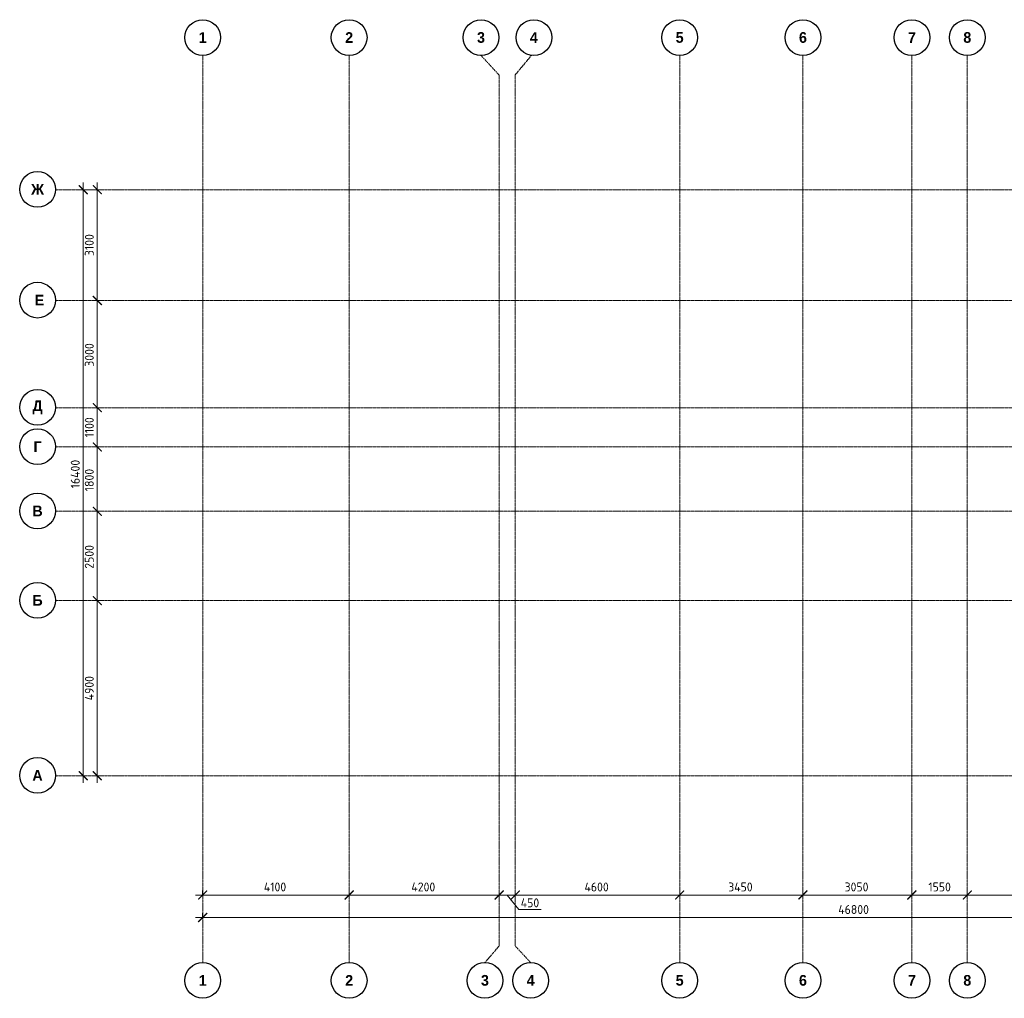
# Model space of a CAD drawing. Header units: millimetres. Extents: x -348641 to 659084, y -187953 to 16029.
# Tile 12 of 256: x -240589 to -213032, y -150541 to -123154. Entities that reach past the tile are written whole.
import ezdxf

# ---------------------------------------------------------------- set-up
doc = ezdxf.new("R2010")
doc.units = ezdxf.units.MM
doc.linetypes.add('______5', pattern=[1100, 800, -100, 100, -100])
doc.linetypes.add('осевая', pattern=[50.8, 31.75, -6.35, 6.35, -6.35])
doc.layers.add('Оси', color=40, linetype='______5', lineweight=18)
doc.layers.add('РАЗМЕРЫ', color=1, linetype='Continuous', lineweight=9)
doc.styles.add('Century Gothic', font='GOTHIC.TTF')
doc.styles.add('GOST-2.304_Type-B', font='GOST_Common.ttf')
doc.dimstyles.new('СПДС', dxfattribs={"dimscale": 100, "dimtxt": 2.5, "dimasz": 2, "dimexe": 1.25, "dimexo": 0, "dimtad": 1, "dimdec": 0, "dimrnd": 5, "dimtxsty": 'GOST-2.304_Type-B', "dimblk": 'ARCHTICK', "dimcen": 2.5, "dimdle": 2, "dimclrd": 1, "dimclre": 1, "dimclrt": 1, "dimadec": 0, "dimazin": 2, "dimtfac": 0.75, "dimtdec": 0, "dimtmove": 1, "dimatfit": 3, "dimfxl": 1, "dimtfillclr": 256, "dimtolj": 1, "dimarcsym": 1})

# ---------------------------------------------------------------- blocks, each defined once
blk = doc.blocks.new('_ArchTick')
at = {"color": 0, "linetype": 'ByBlock', "const_width": 0.15}
blk.add_lwpolyline([(-0.5, -0.5), (0.5, 0.5)], dxfattribs=at)
blk = doc.blocks.new('*D1091')
at = {"color": 1, "lineweight": -2, "transparency": 16777216}
for p, q in [((-89046, -342901), (-89046, -326101)), ((-89266, -326301), (-88921, -326301)), ((-89046, -342701), (-89171, -342701))]:
    blk.add_line(p, q, dxfattribs=at)
at = {"layer": 'DEFPOINTS', "color": 0, "lineweight": 0, "transparency": 16777216}
for p in [(-89266, -326301), (-89046, -326301), (-89046, -342701)]:
    blk.add_point(p, dxfattribs=at)
at = {"color": 1, "lineweight": -2, "transparency": 16777216, "xscale": 250, "yscale": 250, "zscale": 250}
for p, rotation in [((-89046, -326301), 90), ((-89046, -342701), 270)]:
    blk.add_blockref('_ArchTick', p, dxfattribs=dict(at, rotation=rotation))
at = {"color": 1, "lineweight": 0, "transparency": 16777216, "insert": (-89271, -334259), "char_height": 250, "width": 104166.67, "attachment_point": 5, "rotation": 90, "style": 'GOST-2.304_Type-B'}
blk.add_mtext('\\A1;16400', dxfattribs=at)
blk = doc.blocks.new('*D1092')
at = {"color": 1, "lineweight": -2, "transparency": 16777216}
for p, q in [((-85705, -346670), (-85705, -346545)), ((-38905, -346670), (-38905, -346545)), ((-85905, -346670), (-38705, -346670))]:
    blk.add_line(p, q, dxfattribs=at)
at = {"layer": 'DEFPOINTS', "color": 0, "lineweight": 0, "transparency": 16777216}
for p in [(-85705, -346670), (-38905, -346670), (-38905, -346670)]:
    blk.add_point(p, dxfattribs=at)
at = {"color": 1, "lineweight": -2, "transparency": 16777216, "xscale": 250, "yscale": 250, "zscale": 250, "rotation": 180}
blk.add_blockref('_ArchTick', (-85705, -346670), dxfattribs=at)
at = {"color": 1, "lineweight": -2, "transparency": 16777216, "xscale": 250, "yscale": 250, "zscale": 250}
blk.add_blockref('_ArchTick', (-38905, -346670), dxfattribs=at)
at = {"color": 1, "lineweight": 0, "transparency": 16777216, "insert": (-67487, -346445), "char_height": 250, "width": 104166.67, "attachment_point": 5, "style": 'GOST-2.304_Type-B'}
blk.add_mtext('\\A1;46800', dxfattribs=at)
blk = doc.blocks.new('NSY101')
at = {"color": 0, "linetype": 'ByBlock', "lineweight": -2}
blk.add_circle((0, 0), 50, dxfattribs=at)
blk = doc.blocks.new('СЛОЖНЫЙ_ОБЪЕКТ_0')
at = {"layer": 'Оси', "color": 16, "linetype": 'Continuous', "lineweight": 25, "transparency": 33554687, "xscale": 9.999999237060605, "yscale": 9.999999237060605, "zscale": 9.999999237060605}
blk.add_blockref('NSY101', (8813, -989), dxfattribs=at)
at = {"layer": 'Оси', "color": 16, "linetype": 'Continuous', "lineweight": 25, "transparency": 33554687, "insert": (8813, -989), "char_height": 300, "width": 385, "attachment_point": 5, "style": 'Century Gothic'}
blk.add_mtext('\\A1;{\\fCentury Gothic|i0|b1;\\H300.000000;\\W1.000000;\\C16;2}\\P', dxfattribs=at)
blk = doc.blocks.new('СЛОЖНЫЙ_ОБЪЕКТ_1')
at = {"layer": 'Оси', "color": 16, "linetype": 'Continuous', "lineweight": 25, "transparency": 33554687, "xscale": 9.999999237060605, "yscale": 9.999999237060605, "zscale": 9.999999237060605}
blk.add_blockref('NSY101', (18063, -989), dxfattribs=at)
at = {"layer": 'Оси', "color": 16, "linetype": 'Continuous', "lineweight": 25, "transparency": 33554687, "insert": (18063, -989), "char_height": 300, "width": 385, "attachment_point": 5, "style": 'Century Gothic'}
blk.add_mtext('\\A1;{\\fCentury Gothic|i0|b1;\\H300.000000;\\W1.000000;\\C16;5}\\P', dxfattribs=at)
blk = doc.blocks.new('СЛОЖНЫЙ_ОБЪЕКТ_2')
at = {"layer": 'Оси', "color": 16, "linetype": 'Continuous', "lineweight": 25, "transparency": 33554687, "xscale": 9.999999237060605, "yscale": 9.999999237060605, "zscale": 9.999999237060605}
blk.add_blockref('NSY101', (21513, -989), dxfattribs=at)
at = {"layer": 'Оси', "color": 16, "linetype": 'Continuous', "lineweight": 25, "transparency": 33554687, "insert": (21513, -989), "char_height": 300, "width": 385, "attachment_point": 5, "style": 'Century Gothic'}
blk.add_mtext('\\A1;{\\fCentury Gothic|i0|b1;\\H300.000000;\\W1.000000;\\C16;6}\\P', dxfattribs=at)
blk = doc.blocks.new('СЛОЖНЫЙ_ОБЪЕКТ_3')
at = {"layer": 'Оси', "color": 16, "linetype": 'Continuous', "lineweight": 25, "transparency": 33554687, "xscale": 9.999999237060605, "yscale": 9.999999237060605, "zscale": 9.999999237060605}
blk.add_blockref('NSY101', (24563, -989), dxfattribs=at)
at = {"layer": 'Оси', "color": 16, "linetype": 'Continuous', "lineweight": 25, "transparency": 33554687, "insert": (24563, -989), "char_height": 300, "width": 385, "attachment_point": 5, "style": 'Century Gothic'}
blk.add_mtext('\\A1;{\\fCentury Gothic|i0|b1;\\H300.000000;\\W1.000000;\\C16;7}\\P', dxfattribs=at)
blk = doc.blocks.new('СЛОЖНЫЙ_ОБЪЕКТ_4')
at = {"layer": 'Оси', "color": 16, "linetype": 'Continuous', "lineweight": 25, "transparency": 33554687, "xscale": 9.999999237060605, "yscale": 9.999999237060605, "zscale": 9.999999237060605}
blk.add_blockref('NSY101', (26113, -989), dxfattribs=at)
at = {"layer": 'Оси', "color": 16, "linetype": 'Continuous', "lineweight": 25, "transparency": 33554687, "insert": (26113, -989), "char_height": 300, "width": 385, "attachment_point": 5, "style": 'Century Gothic'}
blk.add_mtext('\\A1;{\\fCentury Gothic|i0|b1;\\H300.000000;\\W1.000000;\\C16;8}\\P', dxfattribs=at)
blk = doc.blocks.new('СЛОЖНЫЙ_ОБЪЕКТ_23')
at = {"layer": 'Оси', "color": 16, "linetype": 'Continuous', "lineweight": 25, "transparency": 33554687, "xscale": 9.999999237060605, "yscale": 9.999999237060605, "zscale": 9.999999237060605}
blk.add_blockref('NSY101', (-12319, -19997), dxfattribs=at)
at = {"layer": 'Оси', "color": 16, "linetype": 'Continuous', "lineweight": 25, "transparency": 33554687, "insert": (-12319, -19997), "char_height": 300, "width": 460, "attachment_point": 5, "style": 'Century Gothic'}
blk.add_mtext('\\A1;{\\fCentury Gothic|i0|b1;\\H300.000000;\\W1.000000;\\C16;А}\\P', dxfattribs=at)
blk = doc.blocks.new('СЛОЖНЫЙ_ОБЪЕКТ_24')
at = {"layer": 'Оси', "color": 16, "linetype": 'Continuous', "lineweight": 25, "transparency": 33554687, "xscale": 9.999999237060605, "yscale": 9.999999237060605, "zscale": 9.999999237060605}
blk.add_blockref('NSY101', (-12319, -15097), dxfattribs=at)
at = {"layer": 'Оси', "color": 16, "linetype": 'Continuous', "lineweight": 25, "transparency": 33554687, "insert": (-12319, -15097), "char_height": 300, "width": 390, "attachment_point": 5, "style": 'Century Gothic'}
blk.add_mtext('\\A1;{\\fCentury Gothic|i0|b1;\\H300.000000;\\W1.000000;\\C16;Б}\\P', dxfattribs=at)
blk = doc.blocks.new('СЛОЖНЫЙ_ОБЪЕКТ_25')
at = {"layer": 'Оси', "color": 16, "linetype": 'Continuous', "lineweight": 25, "transparency": 33554687, "xscale": 9.999999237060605, "yscale": 9.999999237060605, "zscale": 9.999999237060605}
blk.add_blockref('NSY101', (-12319, -12597), dxfattribs=at)
at = {"layer": 'Оси', "color": 16, "linetype": 'Continuous', "lineweight": 25, "transparency": 33554687, "insert": (-12319, -12597), "char_height": 300, "width": 390, "attachment_point": 5, "style": 'Century Gothic'}
blk.add_mtext('\\A1;{\\fCentury Gothic|i0|b1;\\H300.000000;\\W1.000000;\\C16;В}\\P', dxfattribs=at)
blk = doc.blocks.new('СЛОЖНЫЙ_ОБЪЕКТ_26')
at = {"layer": 'Оси', "color": 16, "linetype": 'Continuous', "lineweight": 25, "transparency": 33554687, "xscale": 9.999999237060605, "yscale": 9.999999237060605, "zscale": 9.999999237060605}
blk.add_blockref('NSY101', (-12319, -10797), dxfattribs=at)
at = {"layer": 'Оси', "color": 16, "linetype": 'Continuous', "lineweight": 25, "transparency": 33554687, "insert": (-12319, -10797), "char_height": 300, "width": 345, "attachment_point": 5, "style": 'Century Gothic'}
blk.add_mtext('\\A1;{\\fCentury Gothic|i0|b1;\\H300.000000;\\W1.000000;\\C16;Г}\\P', dxfattribs=at)
blk = doc.blocks.new('СЛОЖНЫЙ_ОБЪЕКТ_27')
at = {"layer": 'Оси', "color": 16, "linetype": 'Continuous', "lineweight": 25, "transparency": 33554687, "xscale": 9.999999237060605, "yscale": 9.999999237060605, "zscale": 9.999999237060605}
blk.add_blockref('NSY101', (-12319, -9697), dxfattribs=at)
at = {"layer": 'Оси', "color": 16, "linetype": 'Continuous', "lineweight": 25, "transparency": 33554687, "insert": (-12319, -9697), "char_height": 300, "width": 470, "attachment_point": 5, "style": 'Century Gothic'}
blk.add_mtext('\\A1;{\\fCentury Gothic|i0|b1;\\H300.000000;\\W1.000000;\\C16;Д}\\P', dxfattribs=at)
blk = doc.blocks.new('СЛОЖНЫЙ_ОБЪЕКТ_28')
at = {"layer": 'Оси', "color": 16, "linetype": 'Continuous', "lineweight": 25, "transparency": 33554687, "xscale": 9.999999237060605, "yscale": 9.999999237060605, "zscale": 9.999999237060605}
blk.add_blockref('NSY101', (-12319, -3597), dxfattribs=at)
at = {"layer": 'Оси', "color": 16, "linetype": 'Continuous', "lineweight": 25, "transparency": 33554687, "insert": (-12319, -3597), "char_height": 300, "width": 540, "attachment_point": 5, "style": 'Century Gothic'}
blk.add_mtext('\\A1;{\\fCentury Gothic|i0|b1;\\H300.000000;\\W1.000000;\\C16;Ж}\\P', dxfattribs=at)
blk = doc.blocks.new('СЛОЖНЫЙ_ОБЪЕКТ_31')
at = {"layer": 'Оси', "color": 16, "linetype": 'Continuous', "lineweight": 25, "transparency": 33554687, "xscale": 9.999999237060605, "yscale": 9.999999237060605, "zscale": 9.999999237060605}
blk.add_blockref('NSY101', (8813, -43009), dxfattribs=at)
at = {"layer": 'Оси', "color": 16, "linetype": 'Continuous', "lineweight": 25, "transparency": 33554687, "insert": (8813, -43009), "char_height": 300, "width": 385, "attachment_point": 5, "style": 'Century Gothic'}
blk.add_mtext('\\A1;{\\fCentury Gothic|i0|b1;\\H300.000000;\\W1.000000;\\C16;2}\\P', dxfattribs=at)
blk = doc.blocks.new('СЛОЖНЫЙ_ОБЪЕКТ_32')
at = {"layer": 'Оси', "color": 16, "linetype": 'Continuous', "lineweight": 25, "transparency": 33554687, "xscale": 9.999999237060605, "yscale": 9.999999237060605, "zscale": 9.999999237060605}
blk.add_blockref('NSY101', (18063, -43009), dxfattribs=at)
at = {"layer": 'Оси', "color": 16, "linetype": 'Continuous', "lineweight": 25, "transparency": 33554687, "insert": (18063, -43009), "char_height": 300, "width": 385, "attachment_point": 5, "style": 'Century Gothic'}
blk.add_mtext('\\A1;{\\fCentury Gothic|i0|b1;\\H300.000000;\\W1.000000;\\C16;5}\\P', dxfattribs=at)
blk = doc.blocks.new('СЛОЖНЫЙ_ОБЪЕКТ_33')
at = {"layer": 'Оси', "color": 16, "linetype": 'Continuous', "lineweight": 25, "transparency": 33554687, "xscale": 9.999999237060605, "yscale": 9.999999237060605, "zscale": 9.999999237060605}
blk.add_blockref('NSY101', (21513, -43009), dxfattribs=at)
at = {"layer": 'Оси', "color": 16, "linetype": 'Continuous', "lineweight": 25, "transparency": 33554687, "insert": (21513, -43009), "char_height": 300, "width": 385, "attachment_point": 5, "style": 'Century Gothic'}
blk.add_mtext('\\A1;{\\fCentury Gothic|i0|b1;\\H300.000000;\\W1.000000;\\C16;6}\\P', dxfattribs=at)
blk = doc.blocks.new('СЛОЖНЫЙ_ОБЪЕКТ_34')
at = {"layer": 'Оси', "color": 16, "linetype": 'Continuous', "lineweight": 25, "transparency": 33554687, "xscale": 9.999999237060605, "yscale": 9.999999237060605, "zscale": 9.999999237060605}
blk.add_blockref('NSY101', (24563, -43009), dxfattribs=at)
at = {"layer": 'Оси', "color": 16, "linetype": 'Continuous', "lineweight": 25, "transparency": 33554687, "insert": (24563, -43009), "char_height": 300, "width": 385, "attachment_point": 5, "style": 'Century Gothic'}
blk.add_mtext('\\A1;{\\fCentury Gothic|i0|b1;\\H300.000000;\\W1.000000;\\C16;7}\\P', dxfattribs=at)
blk = doc.blocks.new('СЛОЖНЫЙ_ОБЪЕКТ_35')
at = {"layer": 'Оси', "color": 16, "linetype": 'Continuous', "lineweight": 25, "transparency": 33554687, "xscale": 9.999999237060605, "yscale": 9.999999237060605, "zscale": 9.999999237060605}
blk.add_blockref('NSY101', (26113, -43009), dxfattribs=at)
at = {"layer": 'Оси', "color": 16, "linetype": 'Continuous', "lineweight": 25, "transparency": 33554687, "insert": (26113, -43009), "char_height": 300, "width": 385, "attachment_point": 5, "style": 'Century Gothic'}
blk.add_mtext('\\A1;{\\fCentury Gothic|i0|b1;\\H300.000000;\\W1.000000;\\C16;8}\\P', dxfattribs=at)
blk = doc.blocks.new('СЛОЖНЫЙ_ОБЪЕКТ_43')
at = {"layer": 'Оси', "color": 16, "linetype": 'Continuous', "lineweight": 25, "transparency": 33554687, "xscale": 9.999999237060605, "yscale": 9.999999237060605, "zscale": 9.999999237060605}
blk.add_blockref('NSY101', (5133, -989), dxfattribs=at)
at = {"layer": 'Оси', "color": 16, "linetype": 'Continuous', "lineweight": 25, "transparency": 33554687, "insert": (5133, -989), "char_height": 300, "width": 385, "attachment_point": 5, "style": 'Century Gothic'}
blk.add_mtext('\\A1;{\\fCentury Gothic|i0|b1;\\H300.000000;\\W1.000000;\\C16;1}\\P', dxfattribs=at)
blk = doc.blocks.new('СЛОЖНЫЙ_ОБЪЕКТ_44')
at = {"layer": 'Оси', "color": 16, "linetype": 'Continuous', "lineweight": 25, "transparency": 33554687, "xscale": 9.999999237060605, "yscale": 9.999999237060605, "zscale": 9.999999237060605}
blk.add_blockref('NSY101', (12503, -989), dxfattribs=at)
at = {"layer": 'Оси', "color": 16, "linetype": 'Continuous', "lineweight": 25, "transparency": 33554687, "insert": (12503, -989), "char_height": 300, "width": 385, "attachment_point": 5, "style": 'Century Gothic'}
blk.add_mtext('\\A1;{\\fCentury Gothic|i0|b1;\\H300.000000;\\W1.000000;\\C16;3}\\P', dxfattribs=at)
blk = doc.blocks.new('СЛОЖНЫЙ_ОБЪЕКТ_45')
at = {"layer": 'Оси', "color": 16, "linetype": 'Continuous', "lineweight": 25, "transparency": 33554687, "xscale": 9.999999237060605, "yscale": 9.999999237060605, "zscale": 9.999999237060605}
blk.add_blockref('NSY101', (13983, -989), dxfattribs=at)
at = {"layer": 'Оси', "color": 16, "linetype": 'Continuous', "lineweight": 25, "transparency": 33554687, "insert": (13983, -989), "char_height": 300, "width": 385, "attachment_point": 5, "style": 'Century Gothic'}
blk.add_mtext('\\A1;{\\fCentury Gothic|i0|b1;\\H300.000000;\\W1.000000;\\C16;4}\\P', dxfattribs=at)
blk = doc.blocks.new('СЛОЖНЫЙ_ОБЪЕКТ_46')
at = {"layer": 'Оси', "color": 16, "linetype": 'Continuous', "lineweight": 25, "transparency": 33554687, "xscale": 9.999999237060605, "yscale": 9.999999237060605, "zscale": 9.999999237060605}
blk.add_blockref('NSY101', (5263, -43009), dxfattribs=at)
at = {"layer": 'Оси', "color": 16, "linetype": 'Continuous', "lineweight": 25, "transparency": 33554687, "insert": (5263, -43009), "char_height": 300, "width": 385, "attachment_point": 5, "style": 'Century Gothic'}
blk.add_mtext('\\A1;{\\fCentury Gothic|i0|b1;\\H300.000000;\\W1.000000;\\C16;1}\\P', dxfattribs=at)
blk = doc.blocks.new('СЛОЖНЫЙ_ОБЪЕКТ_48')
at = {"layer": 'Оси', "color": 16, "linetype": 'Continuous', "lineweight": 25, "transparency": 33554687, "xscale": 9.999999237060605, "yscale": 9.999999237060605, "zscale": 9.999999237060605}
blk.add_blockref('NSY101', (13893, -43009), dxfattribs=at)
at = {"layer": 'Оси', "color": 16, "linetype": 'Continuous', "lineweight": 25, "transparency": 33554687, "insert": (13893, -43009), "char_height": 300, "width": 385, "attachment_point": 5, "style": 'Century Gothic'}
blk.add_mtext('\\A1;{\\fCentury Gothic|i0|b1;\\H300.000000;\\W1.000000;\\C16;4}\\P', dxfattribs=at)
blk = doc.blocks.new('СЛОЖНЫЙ_ОБЪЕКТ_49')
at = {"layer": 'Оси', "color": 16, "linetype": 'Continuous', "lineweight": 25, "transparency": 33554687, "xscale": 9.999999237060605, "yscale": 9.999999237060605, "zscale": 9.999999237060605}
blk.add_blockref('NSY101', (12613, -43009), dxfattribs=at)
at = {"layer": 'Оси', "color": 16, "linetype": 'Continuous', "lineweight": 25, "transparency": 33554687, "insert": (12613, -43009), "char_height": 300, "width": 385, "attachment_point": 5, "style": 'Century Gothic'}
blk.add_mtext('\\A1;{\\fCentury Gothic|i0|b1;\\H300.000000;\\W1.000000;\\C16;3}\\P', dxfattribs=at)
blk = doc.blocks.new('СЛОЖНЫЙ_ОБЪЕКТ_62')
at = {"layer": 'Оси', "color": 16, "linetype": 'Continuous', "lineweight": 25, "transparency": 33554687, "xscale": 9.999999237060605, "yscale": 9.999999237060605, "zscale": 9.999999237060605}
blk.add_blockref('NSY101', (-12319, -6697), dxfattribs=at)
at = {"layer": 'Оси', "color": 16, "linetype": 'Continuous', "lineweight": 25, "transparency": 33554687, "insert": (-12319, -6697), "char_height": 300, "width": 480, "attachment_point": 5, "style": 'Century Gothic'}
blk.add_mtext('\\A1;{\\fCentury Gothic|i0|b1;\\H300.000000;\\W1.000000;\\C16; Е}\\P', dxfattribs=at)
blk = doc.blocks.new('*D1093')
at = {"color": 1, "lineweight": -2, "transparency": 16777216}
for p, q in [((-88653, -337801), (-88778, -337801)), ((-88653, -342901), (-88653, -337601)), ((-88653, -342701), (-88778, -342701))]:
    blk.add_line(p, q, dxfattribs=at)
at = {"layer": 'DEFPOINTS', "color": 0, "lineweight": 0, "transparency": 16777216}
for p in [(-88653, -337801), (-88653, -337801), (-88653, -342701)]:
    blk.add_point(p, dxfattribs=at)
at = {"color": 1, "lineweight": -2, "transparency": 16777216, "xscale": 250, "yscale": 250, "zscale": 250}
for p, rotation in [((-88653, -337801), 90), ((-88653, -342701), 270)]:
    blk.add_blockref('_ArchTick', p, dxfattribs=dict(at, rotation=rotation))
at = {"color": 1, "lineweight": 0, "transparency": 16777216, "insert": (-88878, -340251), "char_height": 250, "width": 83333.33, "attachment_point": 5, "rotation": 90, "style": 'GOST-2.304_Type-B'}
blk.add_mtext('\\A1;4900', dxfattribs=at)
blk = doc.blocks.new('*D1094')
at = {"color": 1, "lineweight": -2, "transparency": 16777216}
for p, q in [((-88653, -335301), (-88778, -335301)), ((-88653, -338001), (-88653, -335101)), ((-88653, -337801), (-88778, -337801))]:
    blk.add_line(p, q, dxfattribs=at)
at = {"layer": 'DEFPOINTS', "color": 0, "lineweight": 0, "transparency": 16777216}
for p in [(-88653, -335301), (-88653, -335301), (-88653, -337801)]:
    blk.add_point(p, dxfattribs=at)
at = {"color": 1, "lineweight": -2, "transparency": 16777216, "xscale": 250, "yscale": 250, "zscale": 250}
for p, rotation in [((-88653, -335301), 90), ((-88653, -337801), 270)]:
    blk.add_blockref('_ArchTick', p, dxfattribs=dict(at, rotation=rotation))
at = {"color": 1, "lineweight": 0, "transparency": 16777216, "insert": (-88878, -336576), "char_height": 250, "width": 83333.33, "attachment_point": 5, "rotation": 90, "style": 'GOST-2.304_Type-B'}
blk.add_mtext('\\A1;2500', dxfattribs=at)
blk = doc.blocks.new('*D1095')
at = {"color": 1, "lineweight": -2, "transparency": 16777216}
for p, q in [((-88653, -335501), (-88653, -333301)), ((-88653, -333501), (-88778, -333501)), ((-88653, -335301), (-88778, -335301))]:
    blk.add_line(p, q, dxfattribs=at)
at = {"layer": 'DEFPOINTS', "color": 0, "lineweight": 0, "transparency": 16777216}
for p in [(-88653, -333501), (-88653, -333501), (-88653, -335301)]:
    blk.add_point(p, dxfattribs=at)
at = {"color": 1, "lineweight": -2, "transparency": 16777216, "xscale": 250, "yscale": 250, "zscale": 250}
for p, rotation in [((-88653, -333501), 90), ((-88653, -335301), 270)]:
    blk.add_blockref('_ArchTick', p, dxfattribs=dict(at, rotation=rotation))
at = {"color": 1, "lineweight": 0, "transparency": 16777216, "insert": (-88878, -334426), "char_height": 250, "width": 83333.33, "attachment_point": 5, "rotation": 90, "style": 'GOST-2.304_Type-B'}
blk.add_mtext('\\A1;1800', dxfattribs=at)
blk = doc.blocks.new('*D1096')
at = {"color": 1, "lineweight": -2, "transparency": 16777216}
for p, q in [((-88653, -333701), (-88653, -332201)), ((-88653, -332401), (-88778, -332401)), ((-88653, -333501), (-88778, -333501))]:
    blk.add_line(p, q, dxfattribs=at)
at = {"layer": 'DEFPOINTS', "color": 0, "lineweight": 0, "transparency": 16777216}
for p in [(-88653, -332401), (-88653, -332401), (-88653, -333501)]:
    blk.add_point(p, dxfattribs=at)
at = {"color": 1, "lineweight": -2, "transparency": 16777216, "xscale": 250, "yscale": 250, "zscale": 250}
for p, rotation in [((-88653, -332401), 90), ((-88653, -333501), 270)]:
    blk.add_blockref('_ArchTick', p, dxfattribs=dict(at, rotation=rotation))
at = {"color": 1, "lineweight": 0, "transparency": 16777216, "insert": (-88878, -332951), "char_height": 250, "width": 83333.33, "attachment_point": 5, "rotation": 90, "style": 'GOST-2.304_Type-B'}
blk.add_mtext('\\A1;1100', dxfattribs=at)
blk = doc.blocks.new('*D1097')
at = {"color": 1, "lineweight": -2, "transparency": 16777216}
for p, q in [((-88653, -332601), (-88653, -329201)), ((-88653, -329401), (-88778, -329401)), ((-88653, -332401), (-88778, -332401))]:
    blk.add_line(p, q, dxfattribs=at)
at = {"layer": 'DEFPOINTS', "color": 0, "lineweight": 0, "transparency": 16777216}
for p in [(-88653, -329401), (-88653, -329401), (-88653, -332401)]:
    blk.add_point(p, dxfattribs=at)
at = {"color": 1, "lineweight": -2, "transparency": 16777216, "xscale": 250, "yscale": 250, "zscale": 250}
for p, rotation in [((-88653, -329401), 90), ((-88653, -332401), 270)]:
    blk.add_blockref('_ArchTick', p, dxfattribs=dict(at, rotation=rotation))
at = {"color": 1, "lineweight": 0, "transparency": 16777216, "insert": (-88878, -330926), "char_height": 250, "width": 83333.33, "attachment_point": 5, "rotation": 90, "style": 'GOST-2.304_Type-B'}
blk.add_mtext('\\A1;3000', dxfattribs=at)
blk = doc.blocks.new('*D1098')
at = {"color": 1, "lineweight": -2, "transparency": 16777216}
for p, q in [((-88653, -329601), (-88653, -326101)), ((-89077, -326301), (-88528, -326301)), ((-88653, -329401), (-88778, -329401))]:
    blk.add_line(p, q, dxfattribs=at)
at = {"layer": 'DEFPOINTS', "color": 0, "lineweight": 0, "transparency": 16777216}
for p in [(-89077, -326301), (-88653, -326301), (-88653, -329401)]:
    blk.add_point(p, dxfattribs=at)
at = {"color": 1, "lineweight": -2, "transparency": 16777216, "xscale": 250, "yscale": 250, "zscale": 250}
for p, rotation in [((-88653, -326301), 90), ((-88653, -329401), 270)]:
    blk.add_blockref('_ArchTick', p, dxfattribs=dict(at, rotation=rotation))
at = {"color": 1, "lineweight": 0, "transparency": 16777216, "insert": (-88878, -327851), "char_height": 250, "width": 83333.33, "attachment_point": 5, "rotation": 90, "style": 'GOST-2.304_Type-B'}
blk.add_mtext('\\A1;3100', dxfattribs=at)
blk = doc.blocks.new('*D1099')
at = {"color": 1, "lineweight": -2, "transparency": 16777216}
for p, q in [((-85905, -346039), (-81405, -346039)), ((-85705, -346039), (-85705, -345914)), ((-81605, -346039), (-81605, -345914))]:
    blk.add_line(p, q, dxfattribs=at)
at = {"layer": 'DEFPOINTS', "color": 0, "lineweight": 0, "transparency": 16777216}
for p in [(-85705, -346039), (-81605, -346039), (-81605, -346039)]:
    blk.add_point(p, dxfattribs=at)
at = {"color": 1, "lineweight": -2, "transparency": 16777216, "xscale": 250, "yscale": 250, "zscale": 250, "rotation": 180}
blk.add_blockref('_ArchTick', (-85705, -346039), dxfattribs=at)
at = {"color": 1, "lineweight": -2, "transparency": 16777216, "xscale": 250, "yscale": 250, "zscale": 250}
blk.add_blockref('_ArchTick', (-81605, -346039), dxfattribs=at)
at = {"color": 1, "lineweight": 0, "transparency": 16777216, "insert": (-83680, -345814), "char_height": 250, "width": 83333.33, "attachment_point": 5, "style": 'GOST-2.304_Type-B'}
blk.add_mtext('\\A1;4100', dxfattribs=at)
blk = doc.blocks.new('*D1100')
at = {"color": 1, "lineweight": -2, "transparency": 16777216}
for p, q in [((-81805, -346039), (-77205, -346039)), ((-81605, -346039), (-81605, -345914)), ((-77405, -346039), (-77405, -345914))]:
    blk.add_line(p, q, dxfattribs=at)
at = {"layer": 'DEFPOINTS', "color": 0, "lineweight": 0, "transparency": 16777216}
for p in [(-81605, -346039), (-77405, -346039), (-77405, -346039)]:
    blk.add_point(p, dxfattribs=at)
at = {"color": 1, "lineweight": -2, "transparency": 16777216, "xscale": 250, "yscale": 250, "zscale": 250, "rotation": 180}
blk.add_blockref('_ArchTick', (-81605, -346039), dxfattribs=at)
at = {"color": 1, "lineweight": -2, "transparency": 16777216, "xscale": 250, "yscale": 250, "zscale": 250}
blk.add_blockref('_ArchTick', (-77405, -346039), dxfattribs=at)
at = {"color": 1, "lineweight": 0, "transparency": 16777216, "insert": (-79530, -345814), "char_height": 250, "width": 83333.33, "attachment_point": 5, "style": 'GOST-2.304_Type-B'}
blk.add_mtext('\\A1;4200', dxfattribs=at)
blk = doc.blocks.new('*D1101')
at = {"color": 1, "lineweight": -2, "transparency": 16777216}
for p, q in [((-77155, -346039), (-72155, -346039)), ((-76955, -346039), (-76955, -345914)), ((-72355, -346039), (-72355, -345914))]:
    blk.add_line(p, q, dxfattribs=at)
at = {"layer": 'DEFPOINTS', "color": 0, "lineweight": 0, "transparency": 16777216}
for p in [(-76955, -346039), (-72355, -346039), (-72355, -346039)]:
    blk.add_point(p, dxfattribs=at)
at = {"color": 1, "lineweight": -2, "transparency": 16777216, "xscale": 250, "yscale": 250, "zscale": 250, "rotation": 180}
blk.add_blockref('_ArchTick', (-76955, -346039), dxfattribs=at)
at = {"color": 1, "lineweight": -2, "transparency": 16777216, "xscale": 250, "yscale": 250, "zscale": 250}
blk.add_blockref('_ArchTick', (-72355, -346039), dxfattribs=at)
at = {"color": 1, "lineweight": 0, "transparency": 16777216, "insert": (-74680, -345814), "char_height": 250, "width": 83333.33, "attachment_point": 5, "style": 'GOST-2.304_Type-B'}
blk.add_mtext('\\A1;4600', dxfattribs=at)
blk = doc.blocks.new('*D1102')
at = {"color": 1, "lineweight": -2, "transparency": 16777216}
for p, q in [((-72555, -346039), (-68705, -346039)), ((-72355, -346039), (-72355, -345914)), ((-68905, -346039), (-68905, -345914))]:
    blk.add_line(p, q, dxfattribs=at)
at = {"layer": 'DEFPOINTS', "color": 0, "lineweight": 0, "transparency": 16777216}
for p in [(-72355, -346039), (-68905, -346039), (-68905, -346039)]:
    blk.add_point(p, dxfattribs=at)
at = {"color": 1, "lineweight": -2, "transparency": 16777216, "xscale": 250, "yscale": 250, "zscale": 250, "rotation": 180}
blk.add_blockref('_ArchTick', (-72355, -346039), dxfattribs=at)
at = {"color": 1, "lineweight": -2, "transparency": 16777216, "xscale": 250, "yscale": 250, "zscale": 250}
blk.add_blockref('_ArchTick', (-68905, -346039), dxfattribs=at)
at = {"color": 1, "lineweight": 0, "transparency": 16777216, "insert": (-70655, -345814), "char_height": 250, "width": 83333.33, "attachment_point": 5, "style": 'GOST-2.304_Type-B'}
blk.add_mtext('\\A1;3450', dxfattribs=at)
blk = doc.blocks.new('*D1103')
at = {"color": 1, "lineweight": -2, "transparency": 16777216}
for p, q in [((-69105, -346039), (-65655, -346039)), ((-68905, -346039), (-68905, -345914)), ((-65855, -346039), (-65855, -345914))]:
    blk.add_line(p, q, dxfattribs=at)
at = {"layer": 'DEFPOINTS', "color": 0, "lineweight": 0, "transparency": 16777216}
for p in [(-68905, -346039), (-65855, -346039), (-65855, -346039)]:
    blk.add_point(p, dxfattribs=at)
at = {"color": 1, "lineweight": -2, "transparency": 16777216, "xscale": 250, "yscale": 250, "zscale": 250, "rotation": 180}
blk.add_blockref('_ArchTick', (-68905, -346039), dxfattribs=at)
at = {"color": 1, "lineweight": -2, "transparency": 16777216, "xscale": 250, "yscale": 250, "zscale": 250}
blk.add_blockref('_ArchTick', (-65855, -346039), dxfattribs=at)
at = {"color": 1, "lineweight": 0, "transparency": 16777216, "insert": (-67405, -345814), "char_height": 250, "width": 83333.33, "attachment_point": 5, "style": 'GOST-2.304_Type-B'}
blk.add_mtext('\\A1;3050', dxfattribs=at)
blk = doc.blocks.new('*D1104')
at = {"color": 1, "lineweight": -2, "transparency": 16777216}
for p, q in [((-66054.71808, -346038.91005), (-64104.71808, -346038.91005)), ((-65854.71808, -346038.91005), (-65854.71808, -345913.91005)), ((-64304.71808, -346038.91005), (-64304.71808, -345913.91005))]:
    blk.add_line(p, q, dxfattribs=at)
at = {"layer": 'DEFPOINTS', "color": 0, "lineweight": 0, "transparency": 16777216}
for p in [(-65854.71808, -346038.91005), (-64304.71808, -346038.91005), (-64304.71808, -346038.91005)]:
    blk.add_point(p, dxfattribs=at)
at = {"color": 1, "lineweight": -2, "transparency": 16777216, "xscale": 250, "yscale": 250, "zscale": 250, "rotation": 180}
blk.add_blockref('_ArchTick', (-65854.71808, -346038.91005), dxfattribs=at)
at = {"color": 1, "lineweight": -2, "transparency": 16777216, "xscale": 250, "yscale": 250, "zscale": 250}
blk.add_blockref('_ArchTick', (-64304.71808, -346038.91005), dxfattribs=at)
at = {"color": 1, "lineweight": 0, "transparency": 16777216, "insert": (-65079.71808, -345813.91005), "char_height": 250, "width": 83333.3333333, "attachment_point": 5, "style": 'GOST-2.304_Type-B'}
blk.add_mtext('\\A1;1550', dxfattribs=at)
blk = doc.blocks.new('*D1105')
at = {"color": 1, "lineweight": -2, "transparency": 16777216}
for p, q in [((-64505, -346039), (-58405, -346039)), ((-64305, -346039), (-64305, -345914)), ((-58605, -346039), (-58605, -345914))]:
    blk.add_line(p, q, dxfattribs=at)
at = {"layer": 'DEFPOINTS', "color": 0, "lineweight": 0, "transparency": 16777216}
for p in [(-64305, -346039), (-58605, -346039), (-58605, -346039)]:
    blk.add_point(p, dxfattribs=at)
at = {"color": 1, "lineweight": -2, "transparency": 16777216, "xscale": 250, "yscale": 250, "zscale": 250, "rotation": 180}
blk.add_blockref('_ArchTick', (-64305, -346039), dxfattribs=at)
at = {"color": 1, "lineweight": -2, "transparency": 16777216, "xscale": 250, "yscale": 250, "zscale": 250}
blk.add_blockref('_ArchTick', (-58605, -346039), dxfattribs=at)
at = {"color": 1, "lineweight": 0, "transparency": 16777216, "insert": (-61480, -345814), "char_height": 250, "width": 83333.33, "attachment_point": 5, "style": 'GOST-2.304_Type-B'}
blk.add_mtext('\\A1;5700', dxfattribs=at)
blk = doc.blocks.new('*D1111')
at = {"color": 1, "lineweight": -2, "transparency": 16777216}
for p, q in [((-76755, -346039), (-77605, -346039)), ((-77405, -345914), (-77405, -346164)), ((-77180, -346039), (-76858, -346445)), ((-76955, -345976), (-76955, -346164)), ((-76858, -346445), (-76233, -346445))]:
    blk.add_line(p, q, dxfattribs=at)
at = {"layer": 'DEFPOINTS', "color": 0, "lineweight": 0, "transparency": 16777216}
for p in [(-77405, -345914), (-77405, -346039), (-76955, -345976)]:
    blk.add_point(p, dxfattribs=at)
at = {"color": 1, "lineweight": -2, "transparency": 16777216, "xscale": 250, "yscale": 250, "zscale": 250, "rotation": 180}
blk.add_blockref('_ArchTick', (-77405, -346039), dxfattribs=at)
at = {"color": 1, "lineweight": -2, "transparency": 16777216, "xscale": 250, "yscale": 250, "zscale": 250}
blk.add_blockref('_ArchTick', (-76955, -346039), dxfattribs=at)
at = {"color": 1, "lineweight": 0, "transparency": 16777216, "insert": (-76545, -346258), "char_height": 250, "attachment_point": 5, "style": 'GOST-2.304_Type-B'}
blk.add_mtext('\\A1;450', dxfattribs=at)
blk = doc.blocks.new('оси блок 2')
at = {"layer": 'Оси', "color": 16, "linetype": 'осевая', "lineweight": 0, "transparency": 33554687}
for p, q in [((-85704.7, -322543), (-85704.7, -347930)), ((-85704.7, -322543), (-85704.7, -323053.3)), ((-81604.7, -322543), (-81604.7, -347914.1)), ((-77915.3, -322543), (-77404.7, -323097.1)), ((-76505.3, -322543), (-76954.7, -323084.4)), ((-72354.7, -322543), (-72354.7, -347914.1)), ((-68904.7, -322543), (-68904.7, -347914.1)), ((-65854.7, -322543), (-65854.7, -347914.1)), ((-64304.7, -322543), (-64304.7, -347914.1)), ((-77404.7, -323084.4), (-77404.7, -347462.5)), ((-76954.7, -323084.4), (-76954.7, -347468.4)), ((-89822.3, -326301.3), (-37238.5, -326301.3)), ((-89822.3, -329401.3), (-37238.5, -329401.3)), ((-89822.3, -332401.3), (-37238.5, -332401.3)), ((-89822.3, -333501.3), (-37238.5, -333501.3)), ((-89822.3, -335301.3), (-37238.5, -335301.3)), ((-89822.3, -337801.3), (-37238.5, -337801.3)), ((-89822.3, -342701.3), (-37238.5, -342701.3)), ((-77805.3, -347930), (-77404.7, -347462.5)), ((-76525.3, -347930), (-76954.7, -347468.4))]:
    blk.add_line(p, q, dxfattribs=at)
at = {"layer": 'Оси', "color": 16, "linetype": 'Continuous', "lineweight": 25, "transparency": 33554687}
for name, p in [('СЛОЖНЫЙ_ОБЪЕКТ_43', (-90837.7, -321053.5)), ('СЛОЖНЫЙ_ОБЪЕКТ_0', (-90418.2, -321053.5)), ('СЛОЖНЫЙ_ОБЪЕКТ_44', (-90418.2, -321053.5)), ('СЛОЖНЫЙ_ОБЪЕКТ_45', (-90418.2, -321053.5)), ('СЛОЖНЫЙ_ОБЪЕКТ_1', (-90418.2, -321053.5)), ('СЛОЖНЫЙ_ОБЪЕКТ_2', (-90418.2, -321053.5)), ('СЛОЖНЫЙ_ОБЪЕКТ_3', (-90418.2, -321053.5)), ('СЛОЖНЫЙ_ОБЪЕКТ_4', (-90418.2, -321053.5)), ('СЛОЖНЫЙ_ОБЪЕКТ_28', (-78007.2, -322694.4)), ('СЛОЖНЫЙ_ОБЪЕКТ_62', (-78007.2, -322694.4)), ('СЛОЖНЫЙ_ОБЪЕКТ_27', (-78007.2, -322694.4)), ('СЛОЖНЫЙ_ОБЪЕКТ_26', (-78007.2, -322694.4)), ('СЛОЖНЫЙ_ОБЪЕКТ_25', (-78007.2, -322694.4)), ('СЛОЖНЫЙ_ОБЪЕКТ_24', (-78007.2, -322694.4)), ('СЛОЖНЫЙ_ОБЪЕКТ_23', (-78007.2, -322694.4)), ('СЛОЖНЫЙ_ОБЪЕКТ_46', (-90967.7, -305420.5)), ('СЛОЖНЫЙ_ОБЪЕКТ_31', (-90418.2, -305420.5)), ('СЛОЖНЫЙ_ОБЪЕКТ_49', (-90418.2, -305420.5)), ('СЛОЖНЫЙ_ОБЪЕКТ_48', (-90418.2, -305420.5)), ('СЛОЖНЫЙ_ОБЪЕКТ_32', (-90418.2, -305420.5)), ('СЛОЖНЫЙ_ОБЪЕКТ_33', (-90418.2, -305420.5)), ('СЛОЖНЫЙ_ОБЪЕКТ_34', (-90418.2, -305420.5)), ('СЛОЖНЫЙ_ОБЪЕКТ_35', (-90418.2, -305420.5))]:
    blk.add_blockref(name, p, dxfattribs=at)
at = {"lineweight": 0}
for base, p1, p2, picture, middle in [((-89046, -326301.3), (-89046, -342701.3), (-89266.1, -326301.3), '*D1091', (-89046, -334259)), ((-88653.5, -326301.3), (-88653.5, -329401.3), (-89077, -326301.3), '*D1098', (-88653.5, -327851.3)), ((-88653.5, -329401.3), (-88653.5, -332401.3), (-88653.5, -329401.3), '*D1097', (-88653.5, -330926.5)), ((-88653.5, -332401.3), (-88653.5, -333501.3), (-88653.5, -332401.3), '*D1096', (-88653.5, -332951.3)), ((-88653.5, -333501.3), (-88653.5, -335301.3), (-88653.5, -333501.3), '*D1095', (-88653.5, -334426.5)), ((-88653.5, -335301.3), (-88653.5, -337801.3), (-88653.5, -335301.3), '*D1094', (-88653.5, -336576.5)), ((-88653.5, -337801.3), (-88653.5, -342701.3), (-88653.5, -337801.3), '*D1093', (-88653.5, -340251.3))]:
    dim = blk.add_linear_dim(base=base, p1=p1, p2=p2, angle=90, dimstyle='СПДС', override={"dimgap": 1}, dxfattribs=at)
    dim.commit()
    dim.dimension.update_dxf_attribs({"geometry": picture, "text_midpoint": middle, "dimtype": 160})
for base, p1, p2, picture, middle in [((-81604.7, -346038.9), (-85704.7, -346038.9), (-81604.7, -346038.9), '*D1099', (-83679.9, -346038.9)), ((-77404.7, -346038.9), (-81604.7, -346038.9), (-77404.7, -346038.9), '*D1100', (-79529.9, -346038.9)), ((-72354.7, -346038.9), (-76954.7, -346038.9), (-72354.7, -346038.9), '*D1101', (-74679.9, -346038.9)), ((-68904.7, -346038.9), (-72354.7, -346038.9), (-68904.7, -346038.9), '*D1102', (-70654.9, -346038.9)), ((-65854.7, -346038.9), (-68904.7, -346038.9), (-65854.7, -346038.9), '*D1103', (-67404.9, -346038.9)), ((-64304.7, -346038.9), (-65854.7, -346038.9), (-64304.7, -346038.9), '*D1104', (-65079.7, -346038.9)), ((-58604.7, -346038.9), (-64304.7, -346038.9), (-58604.7, -346038.9), '*D1105', (-61479.9, -346038.9)), ((-38904.7, -346670.2), (-85704.7, -346670.2), (-38904.7, -346670.2), '*D1092', (-67487.3, -346670.2))]:
    dim = blk.add_linear_dim(base=base, p1=p1, p2=p2, dimstyle='СПДС', override={"dimgap": 1}, dxfattribs=at)
    dim.commit()
    dim.dimension.update_dxf_attribs({"geometry": picture, "text_midpoint": middle, "dimtype": 160})
dim = blk.add_linear_dim(base=(-77404.7, -346038.9), p1=(-76954.7, -345976.4), p2=(-77404.7, -345913.9), dimstyle='СПДС', dxfattribs=at)
dim.commit()
dim.dimension.update_dxf_attribs({"geometry": '*D1111', "text_midpoint": (-76795.1, -346445.2), "dimtype": 160})

msp = doc.modelspace()

# ---------------------------------------------------------------- block references
at = {"layer": 'РАЗМЕРЫ'}
msp.add_blockref('оси блок 2', (-149763.1, 198389), dxfattribs=at)

doc.saveas('drawing.dxf')
